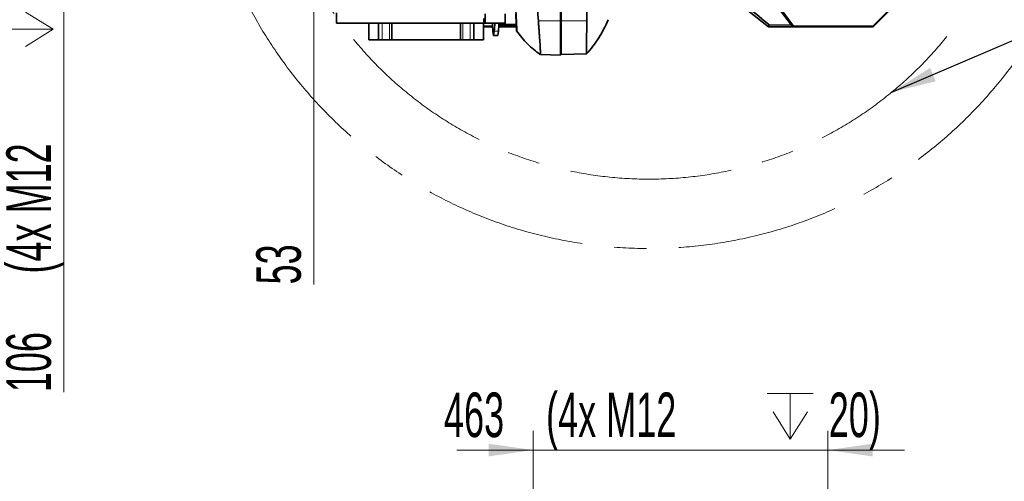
# Model space of a CAD drawing. Header units: millimetres. Extents: x 0 to 11920, y 0 to 8400.
# Tile 75 of 120: x 4782 to 6329, y 6281 to 7007. Entities that reach past the tile are written whole.
import ezdxf

# ---------------------------------------------------------------- set-up
doc = ezdxf.new("R2010")
doc.units = ezdxf.units.MM
doc.header["$LTSCALE"] = 20
doc.linetypes.add('CENTERX2', pattern=[20.32, 12.7, -2.54, 2.54, -2.54])
doc.styles.add('SLDTEXTSTYLE0', font='TXT', dxfattribs={"width": 0.605})
doc.dimstyles.new('SLDDIMSTYLE2', dxfattribs={"dimtxt": 70, "dimasz": 70, "dimexe": 0, "dimexo": 0.0625, "dimgap": 17.5, "dimtad": 1, "dimdec": 1, "dimrnd": 1e-09, "dimzin": 12, "dimdsep": 46, "dimtxsty": 'SLDTEXTSTYLE0', "dimsah": 1, "dimcen": 0.09, "dimadec": 0, "dimazin": 3, "dimtfac": 1, "dimtmove": 0, "dimatfit": 0, "dimfxl": 1, "dimfrac": 2, "dimtolj": 1, "dimtzin": 12, "dimarcsym": 0})
doc.dimstyles.new('SLDDIMSTYLE5', dxfattribs={"dimtxt": 0.18, "dimasz": 70, "dimexe": 0, "dimexo": 0.0625, "dimgap": 0, "dimtad": 0, "dimtih": 1, "dimtoh": 1, "dimdec": 0, "dimrnd": 1e-09, "dimzin": 0, "dimdsep": 46, "dimtxsty": 'Standard', "dimsah": 1, "dimcen": 0.09, "dimadec": 0, "dimazin": 0, "dimtfac": 70, "dimtdec": 0, "dimtofl": 0, "dimtmove": 0, "dimatfit": 3, "dimfxl": 1, "dimfrac": 2, "dimtolj": 1, "dimtzin": 0, "dimarcsym": 0})

# ---------------------------------------------------------------- blocks, each defined once
blk = doc.blocks.new('SW_SYMBOL_HOLE_DEPTH')
at = {"color": 0, "linetype": 'Continuous', "lineweight": 18}
for p, q in [((0, 17500), (16000, 17500)), ((8000, 17500), (8000, 1500)), ((2000, 11100), (8000, 1500)), ((14000, 11100), (8000, 1500))]:
    blk.add_line(p, q, dxfattribs=at)
blk = doc.blocks.new('_D_13')
at = {"color": 7, "linetype": 'Continuous', "lineweight": 0}
for p, q in [((5589, 6097.6), (5589, 6360.2)), ((6052, 5476.6), (6052, 6360.2)), ((5589, 6330.2), (5469, 6330.2)), ((5589, 6330.2), (6052, 6330.2)), ((6052, 6330.2), (6172, 6330.2))]:
    blk.add_line(p, q, dxfattribs=at)
at = {"color": 7, "linetype": 'Continuous', "lineweight": 18}
for points in [[(5589, 6330.2), (5519, 6340.2), (5519, 6320.2)], [(6052, 6330.2), (6122, 6320.2), (6122, 6340.2)]]:
    blk.add_solid(points, dxfattribs=at)
at = {"color": 7, "linetype": 'Continuous', "lineweight": 18, "xscale": 0.004511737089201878, "yscale": 0.004511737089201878, "zscale": 0.004511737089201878}
blk.add_blockref('SW_SYMBOL_HOLE_DEPTH', (5956.6, 6340.3), dxfattribs=at)
at = {"color": 7, "linetype": 'Continuous', "lineweight": 18, "char_height": 70, "attachment_point": 1, "style": 'SLDTEXTSTYLE0'}
for s, insert in [('463', (5448.8, 6420.6)), ('(4x M12', (5609.2, 6420.6)), ('20)', (6053.2, 6420.6))]:
    blk.add_mtext(s, dxfattribs=dict(at, insert=insert))
blk = doc.blocks.new('_D_83')
at = {"color": 7, "linetype": 'Continuous', "lineweight": 0}
for p, q in [((4851.8, 7409.1), (4851.8, 7529.1)), ((5477.1, 7409.1), (4821.8, 7409.1)), ((4851.8, 7409.1), (4851.8, 7303.1)), ((5491.8, 7303.1), (4821.8, 7303.1)), ((4851.8, 7303.1), (4851.8, 6421.2))]:
    blk.add_line(p, q, dxfattribs=at)
at = {"color": 7, "linetype": 'Continuous', "lineweight": 18}
for points in [[(4851.8, 7409.1), (4861.8, 7479.1), (4841.8, 7479.1)], [(4851.8, 7303.1), (4841.8, 7233.1), (4861.8, 7233.1)]]:
    blk.add_solid(points, dxfattribs=at)
at = {"color": 7, "linetype": 'Continuous', "lineweight": 18, "xscale": 0.004511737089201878, "yscale": 0.004511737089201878, "zscale": 0.004511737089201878, "rotation": 89.9999999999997}
blk.add_blockref('SW_SYMBOL_HOLE_DEPTH', (4841.7, 6955.7), dxfattribs=at)
at = {"color": 7, "linetype": 'Continuous', "lineweight": 18, "char_height": 70, "attachment_point": 1, "rotation": 90, "style": 'SLDTEXTSTYLE0'}
for s, insert in [('22)', (4761.4, 7052.4)), ('(4x M12', (4761.4, 6607.8)), ('106', (4761.4, 6421.2))]:
    blk.add_mtext(s, dxfattribs=dict(at, insert=insert))
blk = doc.blocks.new('_D_84')
at = {"color": 7, "linetype": 'Continuous', "lineweight": 0}
for p, q in [((5244.2, 7356.1), (5244.2, 7476.1)), ((5244.2, 7303.1), (5244.2, 7356.1)), ((5491.8, 7303.1), (5214.2, 7303.1)), ((5244.2, 7303.1), (5244.2, 6590.6))]:
    blk.add_line(p, q, dxfattribs=at)
at = {"color": 7, "linetype": 'Continuous', "lineweight": 18}
for points in [[(5244.2, 7356.1), (5254.2, 7426.1), (5234.2, 7426.1)], [(5244.2, 7303.1), (5234.2, 7233.1), (5254.2, 7233.1)]]:
    blk.add_solid(points, dxfattribs=at)
at = {"color": 7, "linetype": 'Continuous', "lineweight": 18, "insert": (5154, 6590.6), "char_height": 70, "attachment_point": 1, "rotation": 90, "style": 'SLDTEXTSTYLE0'}
blk.add_mtext('53', dxfattribs=at)

msp = doc.modelspace()

# ---------------------------------------------------------------- linework, layer by layer
at = {"color": 7, "linetype": 'Continuous', "lineweight": 35}
for p, q in [((5631.862642, 7004.871175), (5631.862642, 7310.529722)), ((5632.862642, 7005.015603), (5632.862642, 7310.67415)), ((5938.939029, 7071.816466), (5994.73954, 6998.28804)), ((5903.820874, 7039.362108), (5958.716303, 6995.696311)), ((5997.645619, 6996.813776), (5960.574151, 7047.461219)), ((5279.762642, 7001.548759), (5279.762642, 7017.349707)), ((5511.562642, 7008.648517), (5511.562642, 7003.119606)), ((5513.562642, 7003.119606), (5513.562642, 7016.172746)), ((5545.062642, 7016.106711), (5545.062642, 6999.048759)), ((6122.573348, 6996.813776), (6147.164226, 7021.404654)), ((6123.036217, 6995.696311), (6148.281691, 7020.941785)), ((5511.562642, 7001.548759), (5279.762642, 7001.548759)), ((5330.862642, 6975.115361), (5330.862642, 7001.548759)), ((5345.862642, 7001.548759), (5345.862642, 6975.115361)), ((5366.862642, 7001.548759), (5366.862642, 6975.115361)), ((5474.862642, 7001.548759), (5474.862642, 6975.115361)), ((5495.862642, 6975.115361), (5495.862642, 7001.548759)), ((5510.862642, 7001.548759), (5510.862642, 6975.115361)), ((5510.862642, 6996.813776), (5525.008699, 6996.813776)), ((5525.051507, 6995.696311), (5510.862642, 6995.696311)), ((5511.562642, 7003.119606), (5511.562642, 7001.548759)), ((5513.562642, 7003.119606), (5511.562642, 7003.119606)), ((5511.562642, 7001.548759), (5545.062642, 7001.548759)), ((5562.569412, 6995.696311), (5534.875731, 6995.696311)), ((5534.918539, 6996.813776), (5544.079664, 6996.813776)), ((5545.715563, 6999.048759), (5544.079664, 6996.813776)), ((5546.985744, 6998.28804), (5544.079664, 6996.813776)), ((5562.395371, 6999.048759), (5545.062642, 6999.048759)), ((5546.985744, 6998.28804), (5547.56305, 6999.048759)), ((5562.426441, 6998.424359), (5546.985744, 6998.28804)), ((5562.393797, 6999.047244), (5562.914521, 6989.11124)), ((5631.862642, 6951.220104), (5631.862642, 7004.871175)), ((5632.862642, 6951.841547), (5632.862642, 7005.015603)), ((5959.729314, 6998.59713), (5958.716303, 6995.696311)), ((5958.716303, 6995.696311), (6123.036217, 6995.696311)), ((5994.73954, 6998.28804), (5959.729314, 6998.59713)), ((5994.73954, 6998.28804), (5997.645619, 6996.813776)), ((5997.645619, 6996.813776), (6122.573348, 6996.813776)), ((6123.036217, 6995.696311), (6122.573348, 6996.813776)), ((5345.862642, 6975.115361), (5330.862642, 6975.115361)), ((5351.7089, 6975.115361), (5345.862642, 6975.115361)), ((5363.262642, 6975.115361), (5351.7089, 6975.115361)), ((5366.862642, 6975.115361), (5363.262642, 6975.115361)), ((5474.862642, 6975.115361), (5366.862642, 6975.115361)), ((5478.462642, 6975.115361), (5474.862642, 6975.115361)), ((5490.016383, 6975.115361), (5478.462642, 6975.115361)), ((5495.862642, 6975.115361), (5490.016383, 6975.115361)), ((5510.862642, 6975.115361), (5495.862642, 6975.115361)), ((5526.718621, 6981.988913), (5525.597163, 6988.607639)), ((5527.840079, 6988.607639), (5526.718621, 6981.988913)), ((5526.718621, 6981.988913), (5533.208617, 6981.988913)), ((5534.330075, 6988.607639), (5533.208617, 6981.988913)), ((5631.862642, 6951.220104), (5600.203042, 6952.04914)), ((5632.862642, 6951.841547), (5631.862642, 6951.902709)), ((5672.816222, 6952.887768), (5632.862642, 6951.841547)), ((5672.816222, 6952.887768), (5672.816222, 6952.887768))]:
    msp.add_line(p, q, dxfattribs=at)
at = {"color": 8, "linetype": 'Continuous', "lineweight": 18}
for p, q in [((5351.7089, 7001.548759), (5351.7089, 6975.115361)), ((5363.262642, 7001.548759), (5363.262642, 6975.115361)), ((5478.462642, 7001.548759), (5478.462642, 6975.115361)), ((5490.016383, 6975.115361), (5490.016383, 7001.548759)), ((5631.862642, 7004.871175), (5597.026375, 7005.083182)), ((5632.862642, 7005.015603), (5631.862642, 7005.029818)), ((5673.077608, 7005.260344), (5632.862642, 7005.015603)), ((5527.840079, 6988.607639), (5534.330075, 6988.607639))]:
    msp.add_line(p, q, dxfattribs=at)
at = {"color": 7, "linetype": 'Continuous', "lineweight": 35, "flags": 128}
msp.add_lwpolyline([(5673.077608, 7005.260344), (5673.079762, 7029.925315), (5673.079762, 7054.59029), (5673.079762, 7103.920241), (5673.079685, 7310.918903)], dxfattribs=at)
at = {"color": 7, "linetype": 'CENTERX2', "lineweight": 18}
for radius in [709.017293, 600]:
    msp.add_circle((5770.862642, 7356.115361), radius, dxfattribs=at)
at = {"color": 7, "linetype": 'Continuous', "lineweight": 35}
for centre, radius, start, end in [((5651.035935, 7001.998092), 126.151456, 180.204079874, 186.093187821), ((5419.714084, 7001.045727), 108.839041, 353.437921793, 0.264810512), ((5426.20408, 7001.045727), 108.839041, 353.437921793, 0.264810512)]:
    msp.add_arc(centre, radius, start, end, dxfattribs=at)
for points, knots in [([(5552.393474, 7356.115361), (5552.39348, 7352.909593), (5552.393494, 7346.487248), (5552.393224, 7337.039598), (5552.394013, 7327.786929), (5552.39024, 7315.757342), (5552.419489, 7300.838787), (5552.573924, 7282.947271), (5552.909233, 7258.999442), (5553.693491, 7223.064004), (5555.22284, 7175.081875), (5558.04242, 7103.487218), (5560.534338, 7049.092109), (5562.327117, 7011.532298), (5562.497003, 7007.901751), (5562.689926, 7003.596608), (5562.851572, 6999.757323), (5562.97878, 6996.556971), (5563.076399, 6993.92042), (5563.153952, 6991.507241), (5563.189478, 6989.946546), (5563.189783, 6989.129181), (5563.140179, 6989.107347), (5563.061911, 6989.12123), (5562.934134, 6989.11256), (5562.974531, 6989.114496), (5563.000133, 6989.115723)], [0, 0, 0, 0, 0.02123520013, 0.04254200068, 0.06279947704, 0.08311883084, 0.12390380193, 0.16469134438, 0.20490449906, 0.28707152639, 0.40949780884, 0.53193222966, 0.77493110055, 0.78114742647, 0.78737802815, 0.8000911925, 0.81257926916, 0.81880244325, 0.82980046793, 0.84079485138, 0.85210830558, 0.86177381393, 0.87163425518, 0.89150252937, 0.93123833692, 1, 1, 1, 1]), ([(5588.769915, 7310.791976), (5588.89283, 7285.040471), (5589.106637, 7240.246354), (5590.583532, 7176.415815), (5592.318459, 7119.297974), (5594.151945, 7074.881569), (5595.244738, 7043.14684), (5595.792704, 7024.10071), (5596.61519, 7011.421762), (5597.026375, 7005.083182)], [0, 0, 0, 0, 0.25262744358, 0.43943929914, 0.62626751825, 0.81312561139, 0.87542337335, 0.93772047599, 1, 1, 1, 1]), ([(5959.729314, 6998.59713), (5949.204959, 7007.247136), (5928.155551, 7024.547721), (5906.974707, 7041.937207), (5896.383935, 7050.632238)], [0, 0, 0, 0, 0.499983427, 1, 1, 1, 1]), ([(5562.395371, 6999.048759), (5562.393574, 6999.099086), (5562.389979, 6999.199742), (5562.352898, 6999.985415), (5562.292851, 7001.226878), (5562.209897, 7002.91716), (5562.105843, 7005.013158), (5561.983905, 7007.444403), (5561.846494, 7010.154217), (5561.697524, 7013.063998), (5561.592344, 7015.089133), (5561.539494, 7016.106711)], [0, 0, 0, 0, 0.1109120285, 0.2218242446, 0.3327372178, 0.4436507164, 0.5546210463, 0.66559204, 0.7766925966, 0.8877936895, 1, 1, 1, 1]), ([(5672.803144, 6952.898454), (5676.184335, 6956.895335), (5683.034281, 6964.992609), (5692.042865, 6978.203443), (5700.195731, 6992.126394), (5704.639118, 7001.916351), (5706.862642, 7006.815361)], [0, 0, 0, 0, 0.2451289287, 0.4966061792, 0.7480958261, 1, 1, 1, 1]), ([(5534.972244, 6998.885477), (5537.459074, 6998.92159), (5540.836398, 6998.970635), (5544.180823, 6999.240033), (5545.062642, 6999.311065)], [0, 0, 0, 0, 0.7363316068, 1, 1, 1, 1]), ([(5597.026375, 7005.083182), (5597.192788, 7002.928307), (5597.526005, 6998.613466), (5597.995443, 6992.392173), (5598.460912, 6986.108781), (5598.905988, 6979.904176), (5599.31548, 6973.916505), (5599.662695, 6968.523079), (5599.938666, 6963.814651), (5600.142795, 6959.826655), (5600.278795, 6956.487606), (5600.334876, 6953.995952), (5600.317407, 6952.359874), (5600.241114, 6952.152584), (5600.203042, 6952.04914)], [0, 0, 0, 0, 0.0726439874, 0.1454596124, 0.2181028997, 0.302293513, 0.3867539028, 0.470942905, 0.5548179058, 0.6389618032, 0.7228361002, 0.8151039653, 0.9077313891, 1, 1, 1, 1]), ([(5672.816222, 6952.887768), (5672.813659, 6952.945476), (5672.808535, 6953.060892), (5672.80448, 6953.996143), (5672.804494, 6955.514668), (5672.807471, 6957.57332), (5672.81415, 6960.029786), (5672.822776, 6962.804207), (5672.834413, 6966.024006), (5672.849552, 6969.640814), (5672.866763, 6973.588875), (5672.888358, 6977.866706), (5672.913107, 6982.495939), (5672.949248, 6988.483276), (5672.999666, 6996.004603), (5673.051457, 7002.154814), (5673.077608, 7005.260344)], [0, 0, 0, 0, 0.0699493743, 0.1398987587, 0.2124531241, 0.2850075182, 0.3472224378, 0.4094373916, 0.4734599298, 0.537482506, 0.5996961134, 0.6619097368, 0.725931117, 0.7899524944, 0.8939371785, 1, 1, 1, 1]), ([(5562.957048, 6989.082751), (5565.533259, 6985.581131), (5570.754208, 6978.484749), (5579.804142, 6968.756752), (5589.528778, 6959.770411), (5596.606242, 6954.600111), (5600.079515, 6952.062781)], [0, 0, 0, 0, 0.24735751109, 0.5012946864, 0.75525985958, 1, 1, 1, 1])]:
    msp.add_open_spline(points, degree=3, knots=knots, dxfattribs=at)

# ---------------------------------------------------------------- dimensions: what is measured, and where the dimension line sits
at = {"color": 7, "linetype": 'Continuous', "lineweight": 18}
dim = msp.add_linear_dim(base=(4851.833527, 7303.115361), p1=(5481.07332, 7409.115361), p2=(5495.753346, 7303.115361), angle=90, text='<> (4x M12{\\fGDT;x}22)', dimstyle='SLDDIMSTYLE2', dxfattribs=at)
dim.commit()
dim.dimension.update_dxf_attribs({"geometry": '_D_83', "text_midpoint": (4851.833527, 6806.228096), "dimtype": 160})
dim = msp.add_linear_dim(base=(5244.227846, 7356.115361), p1=(5495.753346, 7303.115361), p2=(5150.362642, 7356.115361), angle=90, dimstyle='SLDDIMSTYLE2', dxfattribs=at)
dim.commit()
dim.dimension.update_dxf_attribs({"geometry": '_D_84', "text_midpoint": (5244.227846, 6644.052815), "dimtype": 160})
dim = msp.add_linear_dim(base=(6051.972064, 6330.155844), p1=(5588.972064, 6093.635074), p2=(6051.972064, 5472.625074), text='<>(4x M12{\\fGDT;x}20)', dimstyle='SLDDIMSTYLE2', dxfattribs=at)
dim.commit()
dim.dimension.update_dxf_attribs({"geometry": '_D_13', "text_midpoint": (5820.472064, 6330.155844), "dimtype": 160})

# ---------------------------------------------------------------- leaders
at = {"color": 7, "linetype": 'Continuous', "lineweight": 0}
msp.add_leader([(6152.421341, 6893.067892), (6473.333333, 7029.995835)], dimstyle='SLDDIMSTYLE5', dxfattribs=at)

doc.saveas('drawing.dxf')
